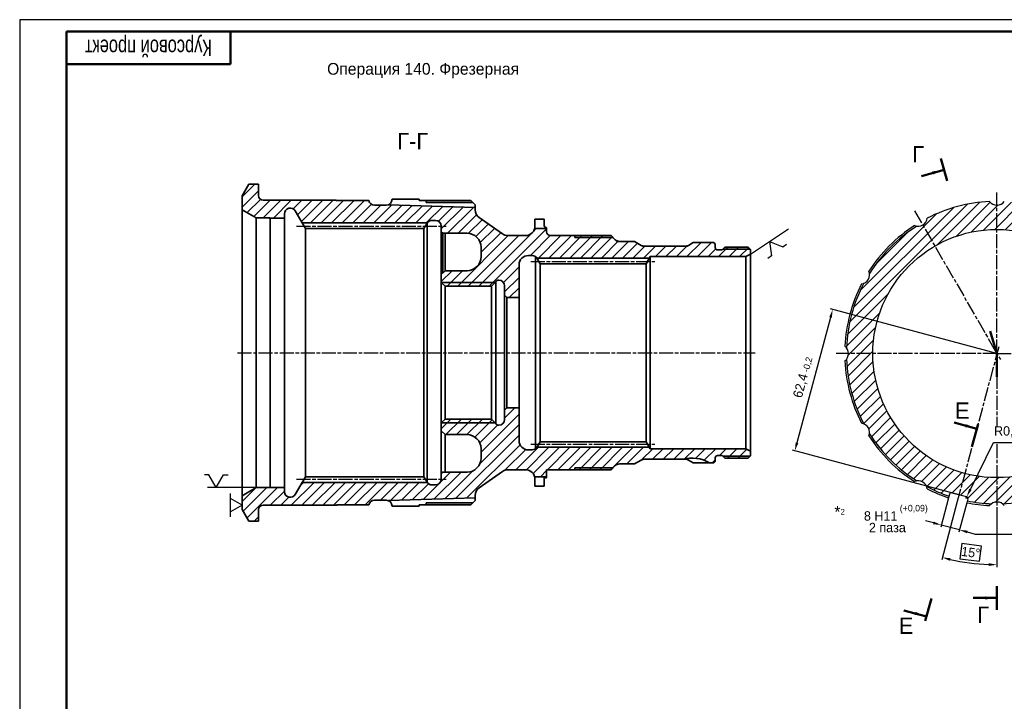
# Model space of a CAD drawing. Header units: millimetres. Extents: x 0 to 841, y 0 to 594.
# Tile 2 of 4: x 0 to 420, y 303 to 594. Entities that reach past the tile are written whole.
import ezdxf
from ezdxf.enums import TextEntityAlignment as Align

# ---------------------------------------------------------------- set-up
doc = ezdxf.new("R2010")
doc.units = ezdxf.units.MM
doc.linetypes.add('AM_ISO08W050', pattern=[18, 12, -1.5, 3, -1.5])
doc.linetypes.add('AM_ISO08W050x2', pattern=[9, 6, -0.75, 1.5, -0.75])
for name, color, linetype, lineweight in [('AM_10', 7, 'AM_ISO08W050', 50), ('AM_4', 3, 'Continuous', 25), ('AM_5', 3, 'Continuous', 25), ('AM_6', 2, 'Continuous', 35), ('AM_7', 4, 'AM_ISO08W050x2', 25), ('AM_8', 1, 'Continuous', 25), ('AM_BOR', 7, 'Continuous', 50)]:
    doc.layers.add(name, color=color, linetype=linetype, lineweight=lineweight)
doc.styles.add('ACISOTS', font='aaa.shx')
doc.styles.get("Standard").update_dxf_attribs({"font": 'aaa.shx'})
doc.dimstyles.new('AM_ISO', dxfattribs={"dimtxt": 4, "dimasz": 3.5, "dimexe": 1, "dimexo": 0, "dimgap": 1.25, "dimtad": 1, "dimzin": 9, "dimtxsty": 'Standard', "dimcen": 0, "dimclrd": 3, "dimclre": 3, "dimclrt": 7, "dimadec": 0, "dimazin": 3, "dimtp": 0.1, "dimtm": 0.1, "dimtfac": 0.71, "dimtmove": 0, "dimatfit": 2, "dimldrblk": 'Сварка пр', "dimfxl": 0, "dimlwd": -1, "dimlwe": -1, "dimarcsym": 0})
doc.dimstyles.new('AM_ISO$4', dxfattribs={"dimtxt": 4, "dimasz": 3.5, "dimexe": 1, "dimexo": 0, "dimgap": 1.25, "dimtad": 1, "dimtoh": 1, "dimzin": 9, "dimtxsty": 'Standard', "dimcen": 0, "dimclrd": 3, "dimclre": 3, "dimclrt": 7, "dimadec": 0, "dimazin": 3, "dimtp": 0.1, "dimtm": 0.1, "dimtfac": 0.71, "dimtmove": 0, "dimatfit": 2, "dimldrblk": 'Сварка пр', "dimfxl": 0, "dimlwd": -1, "dimlwe": -1, "dimarcsym": 0})

# ---------------------------------------------------------------- blocks, each defined once
blk = doc.blocks.new('центровка')
at = {"color": 7}
for p, q in [((5.41, 3.12), (5.41, 5)), ((0, 0), (5.41, 3.12)), ((0, 0), (5.41, -3.12)), ((5.41, -3.12), (5.41, -5))]:
    blk.add_line(p, q, dxfattribs=at)
blk = doc.blocks.new('опора')
for p, q in [((0, 0), (-2.89, -5)), ((0, 0), (2.89, -5)), ((5, -5), (-5, -5))]:
    blk.add_line(p, q)
blk = doc.blocks.new('*D17')
at = {"layer": 'AM_5', "color": 3}
for p, q in [((405.94, 393.42), (415.86, 413.48)), ((415.86, 413.48), (433.81, 413.48)), ((404.03, 389.57), (404.39, 390.28))]:
    blk.add_line(p, q, dxfattribs=at)
blk.add_solid([(405.42, 393.68), (406.46, 393.16), (404.39, 390.28)], dxfattribs=at)
at = {"layer": 'Defpoints', "color": 0}
for p in [(404.03, 389.57), (404.39, 390.28)]:
    blk.add_point(p, dxfattribs=at)
at = {"layer": 'AM_5', "color": 7, "insert": (425.46, 418.03), "char_height": 4, "attachment_point": 5}
blk.add_mtext('R0,8{}{\\A1;{\\H1.5x;}{\\H0.7x;\\C2;\\S^  -0,3;}}', dxfattribs=at)
blk = doc.blocks.new('Сварка пр')
blk.add_hatch(color=3).paths.add_polyline_path([(-1.2, 0), (-1.2, -0.2), (0, 0)])
at = {"color": 3}
blk.add_lwpolyline([(0, 0), (-1.2, 0), (-1.2, -0.2), (0, 0)], dxfattribs=at)
blk = doc.blocks.new('*D18')
at = {"layer": 'AM_5', "color": 3}
for p, q in [((396.65, 389.81), (393.28, 377.25)), ((404.37, 387.74), (401.01, 375.18)), ((390.16, 379.12), (386.78, 380.03)), ((401.27, 376.15), (393.54, 378.22)), ((404.65, 375.24), (408.03, 374.34))]:
    blk.add_line(p, q, dxfattribs=at)
for points in [[(390.31, 379.69), (390.01, 378.56), (393.54, 378.22)], [(404.8, 375.81), (404.5, 374.68), (401.27, 376.15)]]:
    blk.add_solid(points, dxfattribs=at)
at = {"layer": 'Defpoints', "color": 0}
for p in [(396.65, 389.81), (404.37, 387.74), (393.54, 378.22)]:
    blk.add_point(p, dxfattribs=at)
at = {"layer": 'AM_5', "color": 7, "insert": (374.14, 383.43), "char_height": 4, "attachment_point": 5}
blk.add_mtext('8{}{ H11{\\C2;\\H.7x;\\S (+0,09)^ ;}', dxfattribs=at)
blk = doc.blocks.new('*D19')
at = {"layer": 'AM_5', "color": 3}
for p, q in [((400.37, 388.27), (393.7, 363.37)), ((417.3, 382.72), (417.3, 360.27)), ((402.33, 370.27), (401.48, 363.83)), ((410.76, 369.17), (402.33, 370.27)), ((409.91, 362.72), (410.76, 369.17)), ((401.48, 363.83), (409.91, 362.72))]:
    blk.add_line(p, q, dxfattribs=at)
blk.add_arc((417.3, 451.44), 90.18, 257.224, 267.776, dxfattribs=at)
for points in [[(397.22, 362.93), (397.5, 364.06), (393.96, 364.34)], [(413.81, 361.92), (413.79, 360.75), (417.3, 361.27)]]:
    blk.add_solid(points, dxfattribs=at)
at = {"layer": 'Defpoints', "color": 0}
for p in [(418.08, 454.34), (417.3, 451.44), (400.37, 388.27), (417.3, 382.72), (401.64, 362.64)]:
    blk.add_point(p, dxfattribs=at)
at = {"layer": 'AM_5', "color": 7, "insert": (406.12, 366.5), "char_height": 4, "attachment_point": 5, "rotation": 352.5}
blk.add_mtext('15°', dxfattribs=at)
blk = doc.blocks.new('A1')
at = {"color": 7, "lineweight": 50}
blk.add_line((20, 5), (20, 589), dxfattribs=at)
blk.add_lwpolyline([(20, 5), (836, 5), (836, 589), (20, 589)], dxfattribs=at)
at = {"layer": 'AM_BOR', "color": 7, "lineweight": 50}
blk.add_line((90, 575), (90, 589), dxfattribs=at)
at = {"layer": 'AM_BOR', "color": 6, "lineweight": 25}
blk.add_lwpolyline([(0, 0), (841, 0), (841, 594), (0, 594)], close=True, dxfattribs=at)
at = {"layer": 'AM_BOR', "color": 7, "lineweight": 50}
blk.add_lwpolyline([(90, 575), (20, 575)], dxfattribs=at)
at = {"layer": 'AM_BOR', "color": 7, "lineweight": 70, "ltscale": 0.75, "width": 0.75}
blk.add_attdef('NUMB', text='', height=7, rotation=180, dxfattribs=at).set_placement((55, 582), align=Align.MIDDLE_CENTER)
blk = doc.blocks.new('*D32')
at = {"layer": 'AM_5', "color": 3}
for p, q in [((346.25, 466.86), (331.91, 413.34)), ((417.3, 451.44), (346.19, 470.49)), ((401.15, 391.17), (330.04, 410.22))]:
    blk.add_line(p, q, dxfattribs=at)
for points in [[(345.69, 467.01), (346.81, 466.7), (347.16, 470.24)], [(331.35, 413.49), (332.48, 413.19), (331.01, 409.96)]]:
    blk.add_solid(points, dxfattribs=at)
at = {"layer": 'Defpoints', "color": 0}
for p in [(417.3, 451.44), (331.01, 409.96), (401.15, 391.17)]:
    blk.add_point(p, dxfattribs=at)
at = {"layer": 'AM_5', "color": 7, "insert": (334.69, 441.28), "char_height": 4, "attachment_point": 5, "rotation": 75}
blk.add_mtext('62,4{}{\\A1;{\\H1.5x;}{\\H0.7x;\\C2;\\S^  -0,2;}}', dxfattribs=at)

msp = doc.modelspace()

# ---------------------------------------------------------------- hatches: boundary and pattern name
at = {"layer": 'AM_6'}
h = msp.add_hatch(dxfattribs=at)
h.set_pattern_fill('ANSI31', color=256, style=0)
h.set_pattern_definition([(45, (-680.4673, 52.7473), (-2.245064, 2.245064), [])])
h.paths.add_polyline_path([(204.5777, 420.8098, -0.25365337), (203.2575, 421.5737), (201.4221, 423.4091), (181.6221, 423.4091), (180.0221, 421.8091), (180.0221, 418.4091), (181.6221, 416.8091), (191.0221, 416.8091, -0.41421356), (197.0221, 410.8091), (197.0221, 406.8091, -0.41421356), (191.0221, 400.8091), (180.6221, 400.8091), (180.0221, 400.2091), (180.0221, 397.8091, -0.41421356), (177.5221, 395.3091), (176.1006, 395.3091, -0.24906942), (174.0293, 396.4091), (120.6365, 396.4091), (117.6872, 391.3008, -0.76732699), (113.0221, 392.5508), (113.0221, 394.3091), (107.0221, 394.3091, -0.11323701), (106.5862, 394.2091), (101.0221, 394.2091), (95.0221, 390.745), (95.0221, 384.8091), (97.9088, 379.8091), (102.0221, 379.8091), (102.0221, 384.7091, -0.41421356), (104.0221, 386.7091), (135.4923, 386.7091, -0.1460704), (136.0556, 386.8091), (149.0221, 386.8091, -0.35639396), (151.4716, 388.8091), (156.5221, 388.8091, -0.09735809), (157.4684, 388.6231), (194.5221, 389.8092), (194.5221, 390.8757, -0.24469844), (196.2278, 394.1523), (206.1297, 401.0858, -0.15391472), (208.424, 401.8091), (216.0221, 401.8091, -0.34199871), (219.8951, 398.8091), (225.0221, 398.8091), (225.0221, 401.8091), (252.5221, 401.8091), (254.2899, 403.5769, -0.19891237), (256.0576, 404.3091), (262.558, 404.3091), (265.442, 405.9742, -0.1316525), (266.692, 406.3091), (282.8688, 406.3091, 0.0599764), (283.4621, 406.3806, -0.19282111), (294.5054, 404.8091), (296.4221, 404.8091), (297.0221, 405.4091), (297.0221, 406.9091, -0.41421356), (298.0221, 407.9091), (299.6079, 407.9091, -0.19891237), (300.315, 407.6163), (301.1221, 406.8091), (311.0221, 406.8091), (312.0221, 407.8091), (312.0221, 409.7091), (310.1168, 410.8091), (269.2221, 410.8091), (268.8757, 411.4091), (220.8507, 411.4091, -0.24906942), (218.7795, 410.3091), (217.2221, 410.3091, -0.41421356), (213.2221, 414.3091), (213.2221, 428.3091), (208.0221, 428.3091), (207.0221, 427.3091), (207.0221, 423.3091, -0.40771907)])
h.paths.add_polyline_path([(206.1297, 502.5325), (196.2278, 509.4659, -0.24469844), (194.5221, 512.7426), (194.5221, 513.8091), (157.4684, 514.9952, -0.09735809), (156.5221, 514.8091), (151.4716, 514.8091, -0.35639396), (149.0221, 516.8091), (135.458, 516.8091, -0.11323701), (135.0221, 516.9091), (104.0221, 516.9091, -0.41421356), (102.0221, 518.9091), (102.0221, 523.8091), (97.9088, 523.8091), (95.0221, 518.8091), (95.0221, 512.8732), (101.0221, 509.4091), (106.5862, 509.4091, -0.11323701), (107.0221, 509.3091), (113.0221, 509.3091), (113.0221, 511.0675, -0.76732699), (117.6872, 512.3175), (120.6365, 507.2091), (174.0293, 507.2091, -0.24906942), (176.1006, 508.3091), (177.5221, 508.3091, -0.41421356), (180.0221, 505.8091), (180.0221, 503.4091), (180.6221, 502.8091), (191.0221, 502.8091, -0.41421356), (197.0221, 496.8091), (197.0221, 492.8091, -0.41421356), (191.0221, 486.8091), (181.6221, 486.8091), (180.0221, 485.2091), (180.0221, 481.8091), (181.6221, 480.2091), (201.4221, 480.2091), (203.2575, 482.0446, -0.25365337), (204.5777, 482.8085, -0.40771907), (207.0221, 480.3091), (207.0221, 476.3091), (208.0221, 475.3091), (213.2221, 475.3091), (213.2221, 489.3091, -0.41421356), (217.2221, 493.3091), (218.7795, 493.3091, -0.24906942), (220.8507, 492.2091), (268.8757, 492.2091), (269.2221, 492.8091), (310.1168, 492.8091), (312.0221, 493.9091), (312.0221, 495.8091), (311.0221, 496.8091), (301.1221, 496.8091), (300.315, 496.002, -0.19891237), (299.6079, 495.7091), (298.0221, 495.7091, -0.41421356), (297.0221, 496.7091), (297.0221, 498.2091), (296.4221, 498.8091), (287.6202, 498.8091), (285.6022, 497.6441, -0.1316525), (284.3522, 497.3091), (266.692, 497.3091, -0.1316525), (265.442, 497.6441), (262.558, 499.3091), (256.0576, 499.3091, -0.19891237), (254.2899, 500.0414), (252.5221, 501.8091), (225.0221, 501.8091), (225.0221, 504.8091), (219.8951, 504.8091, -0.34199871), (216.0221, 501.8091), (208.424, 501.8091, -0.15391472)])
at = {"layer": 'AM_8'}
h = msp.add_hatch(dxfattribs=at)
h.set_pattern_fill('ANSI31', color=256, style=0)
h.set_pattern_definition([(45, (-125.8832, 56.4864), (-2.245064, 2.245064), [])])
h.paths.add_polyline_path([(387.5592, 509.2378, -0.40635522), (383.1341, 505.8382, 0.11273476), (362.8966, 485.6602, -0.33950548), (360.4579, 481.444, 0.11252351), (353.0601, 453.8941, -0.3426326), (353.0601, 448.988, 0.11252351), (360.4579, 421.4381, -0.33950548), (362.8966, 417.2219, 0.11273476), (383.1341, 397.0439, -0.33088056), (387.2698, 394.6638, 0.04064467), (396.8491, 390.5708), (397.0793, 391.4298, -0.41421356), (398.0591, 391.9955), (404.241, 390.3391, -0.41421356), (404.8067, 389.3593), (404.5798, 388.5127, 0.04085271), (414.9795, 387.2992, -0.31888895), (419.6108, 387.3066, 0.11357296), (447.3997, 394.8139, -0.30662495), (451.2802, 397.0614, 0.11399094), (471.6763, 417.5196, -0.29745226), (473.8595, 421.3079, 0.11424135), (481.3367, 449.2759, -0.29404975), (481.3367, 453.6062, 0.11424135), (473.8595, 481.5742, -0.29745226), (471.6763, 485.3625, 0.11399094), (451.2802, 505.8207, -0.30662495), (447.3997, 508.0682, 0.04108587), (437.7339, 512.2453), (437.5214, 511.4523, -0.41421356), (436.5416, 510.8866), (430.3597, 512.543, -0.41421356), (429.794, 513.5228), (430.228, 515.1425, 0.03798512), (420.4422, 516.3651, -0.48517314), (414.1585, 516.3651, 0.10712944)])
h.paths.add_polyline_path([(470.3003, 451.4411, -1), (364.3003, 451.4411, -1)], flags=16)

# ---------------------------------------------------------------- linework, layer by layer
for p, q in [((397.0793, 391.4298), (396.6453, 389.8101)), ((398.0591, 391.9955), (404.241, 390.3391)), ((404.8067, 389.3593), (404.3727, 387.7396))]:
    msp.add_line(p, q)
msp.add_circle((417.3003, 451.4411), 53)
for centre, radius, start, end in [((417.3003, 451.4411), 65, 92.770513, 117.229487), ((417.3003, 518.8407), 4, 218.237168, 321.762832), ((383.6005, 509.8109), 4, 248.237168, 351.762832), ((417.3003, 451.4411), 65, 122.770513, 147.229487), ((417.1932, 451.4411), 64.18, 122.051506, 147.779781), ((358.9305, 485.1409), 4, 278.237168, 21.762832), ((417.3003, 451.4411), 65, 152.770513, 177.229487), ((417.1932, 451.4411), 64.18, 152.12905, 177.809517), ((349.9006, 451.4411), 4, 308.237168, 51.762832), ((417.3003, 451.4411), 65, 182.770513, 207.229487), ((417.1932, 451.4411), 64.18, 182.190483, 207.87095), ((358.9305, 417.7412), 4, 338.237168, 81.762832), ((417.3003, 451.4411), 65, 212.770513, 237.229487), ((417.1932, 451.4411), 64.18, 212.220219, 237.948494), ((383.6005, 393.0712), 4, 8.237168, 111.762832), ((417.1932, 451.4411), 64.18, 242.209322, 251.519269), ((417.3003, 451.4411), 65, 242.770513, 251.471877), ((397.852, 391.2228), 0.8, 75, 165), ((417.1932, 451.4411), 64.18, 272.158741, 298.076691), ((404.0339, 389.5663), 0.8, 345, 75), ((417.3003, 451.4411), 65, 258.528123, 267.229487), ((417.1932, 451.4411), 64.18, 258.665796, 268.023345), ((417.3003, 384.0414), 4, 38.237168, 141.762832)]:
    msp.add_arc(centre, radius, start, end)
at = {"layer": 'AM_10', "color": 7}
for p, q in [((393.3358, 534.7437), (396.0891, 525.1302)), ((394.7125, 529.937), (385.099, 527.1837)), ((417.1932, 451.4411), (414.44, 461.0546)), ((417.1932, 451.4411), (417.1932, 441.4411)), ((408.7046, 419.3613), (399.0453, 421.9495)), ((409.2252, 421.3042), (406.637, 411.6449)), ((417.1932, 342.07), (417.1932, 352.07)), ((386.7011, 337.2431), (389.2893, 346.9024)), ((417.1932, 347.07), (407.1932, 347.07)), ((387.2217, 339.186), (377.5624, 341.7742))]:
    msp.add_line(p, q, dxfattribs=at)
at = {"layer": 'AM_10', "color": 7, "extrusion": (6.7433e-18, -2.35455e-17, -1)}
msp.add_trace([(-389.7245, 529.1932), (-390.0869, 527.9275), (-394.7125, 529.937)], dxfattribs=at)
at = {"layer": 'AM_10', "color": 7, "extrusion": (-6.33903e-18, -2.36576e-17, -1)}
msp.add_trace([(-404.0453, 421.2912), (-403.7046, 420.0196), (-408.7046, 419.3613)], dxfattribs=at)
at = {"layer": 'AM_10', "color": 7}
for points in [[(412.1932, 346.4117), (412.1932, 347.7283), (417.1932, 347.07)], [(382.2217, 339.8442), (382.5624, 341.1159), (387.2217, 339.186)]]:
    msp.add_trace(points, dxfattribs=at)
at = {"layer": 'AM_4'}
msp.add_line((312.0221, 493.9091), (328.2869, 504.7467), dxfattribs=at)
at = {"layer": 'AM_5'}
for p, q in [((101.0221, 394.2091), (80.165, 394.2091)), ((408.0283, 374.3368), (433.6932, 374.3368))]:
    msp.add_line(p, q, dxfattribs=at)
at = {"layer": 'AM_6'}
for p, q in [((97.9088, 523.8091), (95.0221, 518.8091)), ((97.9088, 523.8091), (102.0221, 523.8091)), ((102.0221, 523.8091), (102.0221, 518.9091)), ((95.0221, 518.8091), (95.0221, 384.8091)), ((159.0221, 517.3091), (159.0221, 517.4091)), ((159.0221, 517.4091), (170.5221, 517.4091)), ((170.5221, 517.4091), (170.5216, 516.8065)), ((104.0221, 516.9091), (135.0221, 516.9091)), ((135.458, 516.8091), (149.0221, 516.8091)), ((156.5221, 514.8091), (151.4716, 514.8091)), ((157.4684, 514.9952), (194.5221, 513.8091)), ((170.5216, 516.8065), (192.6221, 516.8089)), ((173.5221, 516.8068), (173.5221, 515.9868)), ((173.5221, 515.9868), (193.4443, 515.9868)), ((192.6221, 516.8089), (194.5221, 514.9091)), ((194.5221, 514.9091), (194.5221, 512.7426)), ((95.0221, 512.8732), (101.0221, 509.4091)), ((101.0221, 509.4091), (106.5862, 509.4091)), ((101.0221, 509.4091), (101.0221, 394.2091)), ((106.458, 509.3091), (113.0221, 509.3091)), ((107.0221, 509.3091), (107.0221, 395.2091)), ((113.0221, 511.0675), (113.0221, 392.5508)), ((122.0221, 504.8091), (117.6872, 512.3175)), ((196.2278, 509.4659), (206.1297, 502.5325)), ((220.0221, 508.8091), (220.0221, 505.8091)), ((220.0221, 508.8091), (224.0221, 508.8091)), ((224.0221, 508.8091), (224.0221, 505.9091)), ((120.6365, 507.2091), (174.0293, 507.2091)), ((122.0221, 504.8091), (172.6365, 504.8091)), ((122.0221, 504.8091), (122.0221, 398.8091)), ((173.9355, 507.0591), (172.6365, 504.8091)), ((172.6365, 504.8091), (172.6365, 398.8091)), ((174.0221, 507.1984), (174.0221, 396.4199)), ((177.5221, 508.3091), (176.1006, 508.3091)), ((180.0221, 505.8091), (180.0221, 397.8091)), ((219.8951, 504.8091), (225.0221, 504.8091)), ((224.6221, 505.3091), (225.0221, 505.3091)), ((225.0221, 505.3091), (225.0221, 503.4091)), ((180.0221, 503.4091), (180.6221, 502.8091)), ((180.6221, 502.8091), (191.0221, 502.8091)), ((180.6221, 502.8091), (180.6221, 485.8091)), ((181.6221, 486.8091), (181.6221, 502.8091)), ((208.424, 501.8091), (216.0221, 501.8091)), ((226.6221, 501.8091), (252.5221, 501.8091)), ((237.0221, 501.8091), (237.0221, 500.9891)), ((237.0221, 500.9891), (253.3421, 500.9891)), ((252.5221, 501.8091), (254.2899, 500.0414)), ((197.0221, 496.8091), (197.0221, 492.8091)), ((254.2899, 500.0414), (255.0221, 499.3091)), ((255.0221, 499.3091), (256.0576, 499.3091)), ((256.0576, 499.3091), (262.558, 499.3091)), ((265.442, 497.6441), (262.558, 499.3091)), ((266.0221, 497.3091), (265.442, 497.6441)), ((266.0221, 497.3091), (266.692, 497.3091)), ((266.692, 497.3091), (284.3522, 497.3091)), ((284.3522, 497.3091), (285.0221, 497.3091)), ((285.0221, 497.3091), (285.6022, 497.6441)), ((285.6022, 497.6441), (287.6202, 498.8091)), ((287.6202, 498.8091), (296.4221, 498.8091)), ((296.4221, 498.8091), (297.0221, 498.2091)), ((297.0221, 498.2091), (297.0221, 496.7091)), ((301.1221, 496.8091), (300.315, 496.002)), ((301.1221, 496.8091), (311.0221, 496.8091)), ((311.0221, 496.8091), (312.0221, 495.8091)), ((217.2221, 493.3091), (218.7795, 493.3091)), ((220.2229, 492.8504), (220.2229, 410.7679)), ((220.858, 492.2091), (268.8757, 492.2091)), ((220.9446, 492.0591), (222.2436, 489.8091)), ((269.2221, 492.8091), (267.49, 489.8091)), ((269.2221, 492.8091), (310.1168, 492.8091)), ((269.2221, 492.8091), (269.2221, 410.8091)), ((298.0221, 495.7091), (299.6079, 495.7091)), ((300.3019, 495.9891), (311.8421, 495.9891)), ((310.1168, 492.8091), (312.0221, 493.9091)), ((310.1168, 492.8091), (310.1168, 410.8091)), ((312.0221, 495.8091), (312.0221, 407.8091)), ((213.2221, 489.3091), (213.2221, 414.3091)), ((222.2436, 489.8091), (267.49, 489.8091)), ((222.2436, 489.8091), (222.2436, 413.8091)), ((267.49, 489.8091), (267.49, 413.8091)), ((181.6221, 486.8091), (180.0221, 485.2091)), ((181.6221, 486.8091), (191.0221, 486.8091)), ((180.0221, 481.8091), (181.6221, 480.2091)), ((180.0221, 481.8091), (203.0221, 481.8091)), ((181.6221, 480.2091), (201.4221, 480.2091)), ((181.6221, 480.2091), (181.6221, 423.4091)), ((203.2575, 482.0446), (201.4221, 480.2091)), ((201.4221, 480.2091), (201.4221, 423.4091)), ((203.2575, 482.0446), (203.2575, 421.5737)), ((207.0221, 480.3091), (207.0221, 423.3091)), ((207.0221, 476.3091), (208.0221, 475.3091)), ((208.0221, 475.3091), (213.2221, 475.3091)), ((208.0221, 475.3091), (208.0221, 428.3091)), ((207.0221, 427.3091), (208.0221, 428.3091)), ((208.0221, 428.3091), (213.2221, 428.3091)), ((180.0221, 421.8091), (181.6221, 423.4091)), ((180.0221, 421.8091), (203.0221, 421.8091)), ((181.6221, 423.4091), (201.4221, 423.4091)), ((203.2575, 421.5737), (201.4221, 423.4091)), ((181.6221, 416.8091), (180.0221, 418.4091)), ((181.6221, 416.8091), (191.0221, 416.8091)), ((181.6221, 416.8091), (181.6221, 400.8091)), ((220.9446, 411.5591), (222.2436, 413.8091)), ((222.2436, 413.8091), (267.49, 413.8091)), ((269.2221, 410.8091), (267.49, 413.8091)), ((197.0221, 406.8091), (197.0221, 410.8091)), ((217.2221, 410.3091), (218.7795, 410.3091)), ((220.858, 411.4091), (268.8757, 411.4091)), ((269.2221, 410.8091), (310.1168, 410.8091)), ((298.0221, 407.9091), (299.6079, 407.9091)), ((310.1168, 410.8091), (312.0221, 409.7091)), ((256.0576, 404.3091), (262.558, 404.3091)), ((265.442, 405.9742), (262.558, 404.3091)), ((266.0221, 406.3091), (265.442, 405.9742)), ((266.0221, 406.3091), (266.692, 406.3091)), ((266.692, 406.3091), (284.3522, 406.3091)), ((284.3522, 406.3091), (285.0221, 406.3091)), ((285.0221, 406.3091), (285.6022, 405.9742)), ((285.6022, 405.9742), (287.6202, 404.8091)), ((287.6202, 404.8091), (296.4221, 404.8091)), ((296.4221, 404.8091), (297.0221, 405.4091)), ((297.0221, 405.4091), (297.0221, 406.9091)), ((300.3019, 407.6291), (311.8421, 407.6291)), ((301.1221, 406.8091), (300.315, 407.6163)), ((301.1221, 406.8091), (311.0221, 406.8091)), ((311.0221, 406.8091), (312.0221, 407.8091)), ((180.0221, 400.2091), (180.6221, 400.8091)), ((180.0221, 400.2091), (180.6221, 400.8091)), ((180.6221, 400.8091), (191.0221, 400.8091)), ((196.2278, 394.1523), (206.1297, 401.0858)), ((208.424, 401.8091), (216.0221, 401.8091)), ((225.0221, 398.3091), (225.0221, 401.8091)), ((225.0221, 401.8091), (252.5221, 401.8091)), ((237.0221, 401.8091), (237.0221, 402.6291)), ((237.0221, 402.6291), (253.3421, 402.6291)), ((252.5221, 401.8091), (254.2899, 403.5769)), ((122.0221, 398.8091), (117.6872, 391.3008)), ((120.6365, 396.4091), (174.0293, 396.4091)), ((122.0221, 398.8091), (172.6365, 398.8091)), ((122.0221, 398.8091), (172.6365, 398.8091)), ((122.0221, 396.4091), (172.6365, 396.4091)), ((173.9355, 396.5591), (172.6365, 398.8091)), ((177.5221, 395.3091), (176.1006, 395.3091)), ((219.8951, 398.8091), (225.0221, 398.8091)), ((220.0221, 394.8091), (220.0221, 397.8091)), ((224.0221, 398.3091), (225.0221, 398.3091)), ((224.0221, 394.8091), (224.0221, 398.3091)), ((95.0221, 390.745), (101.0221, 394.2091)), ((101.0221, 394.2091), (106.5862, 394.2091)), ((106.458, 394.3091), (113.0221, 394.3091)), ((107.0221, 395.2091), (107.0221, 394.3091)), ((220.0221, 394.8091), (224.0221, 394.8091)), ((135.458, 386.8091), (149.0221, 386.8091)), ((156.5221, 388.8091), (151.4716, 388.8091)), ((157.4429, 388.6223), (194.5221, 389.8092)), ((170.5216, 386.8118), (192.6221, 386.8094)), ((170.5221, 386.2091), (170.5216, 386.8118)), ((173.5218, 387.6315), (193.4421, 387.6293)), ((173.5218, 386.8115), (173.5218, 387.6315)), ((192.6221, 386.8094), (194.5221, 388.7091)), ((194.5221, 388.7091), (194.5221, 390.8757)), ((97.9088, 379.8091), (95.0221, 384.8091)), ((102.0221, 379.8091), (102.0221, 384.7091)), ((104.0221, 386.7091), (135.4923, 386.7091)), ((159.0221, 386.3091), (159.0221, 386.2091)), ((159.0222, 386.2091), (170.5221, 386.2091)), ((97.9088, 379.8091), (102.0221, 379.8091))]:
    msp.add_line(p, q, dxfattribs=at)
for centre, radius, start, end in [((104.0221, 518.9091), 2, 180, 270), ((156.5221, 517.3091), 2.5, 270, 0), ((115.5221, 511.0675), 2.5, 30, 180), ((135.458, 517.8091), 1, 244.158067, 270), ((151.4716, 517.3091), 2.5, 191.536959, 270), ((106.5862, 508.4091), 1, 64.158067, 90), ((198.5221, 512.7426), 4, 180, 235), ((176.1006, 505.8091), 2.5, 90, 150), ((177.5221, 505.8091), 2.5, 0, 90), ((216.0221, 505.8091), 4, 270, 0), ((224.6221, 505.9091), 0.6, 180, 270), ((191.0221, 496.8091), 6, 0, 90), ((208.424, 505.8091), 4, 235, 270), ((226.6221, 503.4091), 1.6, 180, 270), ((256.0576, 501.8091), 2.5, 225, 270), ((266.692, 499.8091), 2.5, 240, 270), ((284.3522, 499.8091), 2.5, 270, 300), ((298.0221, 496.7091), 1, 180, 270), ((191.0221, 492.8091), 6, 270, 0), ((217.2221, 489.3091), 4, 90, 180), ((218.7795, 490.8091), 2.5, 30, 90), ((299.6079, 496.7091), 1, 270, 315), ((204.6221, 481.2091), 1.6, 91.591723, 148.524055), ((204.5221, 480.3091), 2.5, 0, 88.726636), ((204.6221, 422.4091), 1.6, 211.475945, 268.408277), ((204.5221, 423.3091), 2.5, 271.273364, 0), ((191.0221, 410.8091), 6, 0, 90), ((217.2221, 414.3091), 4, 180, 270), ((218.7795, 412.8091), 2.5, 270, 330), ((298.0221, 406.9091), 1, 90, 180), ((299.6079, 406.9091), 1, 45, 90), ((191.0221, 406.8091), 6, 270, 0), ((256.0576, 401.8091), 2.5, 90, 135), ((266.692, 403.8091), 2.5, 90, 120), ((282.8688, 408.8091), 2.5, 270, 283.729133), ((287.0221, 391.8091), 15, 60.073565, 104.835112), ((284.3522, 403.8091), 2.5, 60, 90), ((208.424, 397.8091), 4, 90, 125), ((216.0221, 397.8091), 4, 0, 90), ((176.1006, 397.8091), 2.5, 210, 270), ((177.5221, 397.8091), 2.5, 270, 0), ((106.5862, 395.2091), 1, 270, 295.841933), ((115.5221, 392.5508), 2.5, 180, 330), ((198.5221, 390.8757), 4, 125, 180), ((135.9414, 385.8157), 1, 90, 116.688031), ((151.4716, 386.3091), 2.5, 90, 168.463041), ((156.5221, 386.3091), 2.5, 0, 90), ((104.0221, 384.7091), 2, 90, 180)]:
    msp.add_arc(centre, radius, start, end, dxfattribs=at)
at = {"layer": 'AM_7'}
for p, q in [((417.3003, 451.4411), (417.3003, 520.1631)), ((382.1005, 512.409), (418.8003, 448.843)), ((118.1547, 505.8091), (182.1206, 505.8091)), ((218.2229, 490.8091), (271.2221, 490.8091)), ((418.0768, 454.3388), (400.3736, 388.2695)), ((93.0221, 451.8091), (314.0221, 451.8091)), ((417.3003, 451.4411), (348.5783, 451.4411)), ((417.3003, 451.4411), (417.3003, 420.2251)), ((417.3003, 451.4411), (486.0224, 451.4411)), ((218.2229, 412.8091), (271.2221, 412.8091)), ((417.3003, 412.8091), (417.3003, 382.719)), ((118.1547, 397.8091), (182.1206, 397.8091))]:
    msp.add_line(p, q, dxfattribs=at)

# ---------------------------------------------------------------- block references
at = {"lineweight": 0}
msp.add_blockref('A1', (0, 0), dxfattribs=at).add_auto_attribs({'NUMB': 'Курсовой проект'})
for name, p, rotation in [('центровка', (320.1545, 499.3279), 307.726770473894), ('центровка', (83.9553, 394.2091), 90), ('опора', (95.0221, 386.669), 270)]:
    msp.add_blockref(name, p, dxfattribs=dict(at, rotation=rotation))

# ---------------------------------------------------------------- texts
at = {"color": 7, "style": 'ACISOTS'}
for s, p in [('Г-Г', (161.1963, 538.6181)), ('Г', (381.1125, 533.0146)), ('Г', (408.815, 336.401))]:
    msp.add_text(s, height=7, dxfattribs=at).set_placement(p)
at = {"layer": 'AM_10', "color": 7, "char_height": 7, "attachment_point": 5, "style": 'ACISOTS'}
for insert in [(402.4928, 427.0633), (378.4777, 335.2135)]:
    msp.add_mtext('Е', dxfattribs=dict(at, insert=insert))
at = {"layer": 'AM_6', "color": 7, "lineweight": 50}
for s, height, p in [('Операция 140. Фрезерная', 5, (131.2823, 570.5115)), ('2 паза', 4, (362.6382, 375.1446))]:
    msp.add_text(s, height=height, dxfattribs=at).set_placement(p)
at = {"layer": 'AM_6', "color": 7, "lineweight": 50, "insert": (347.8867, 386.334), "char_height": 5, "width": 5.569952, "attachment_point": 1}
msp.add_mtext('*{\\A1;\\H.5x;2} ', dxfattribs=at)

# ---------------------------------------------------------------- dimensions: what is measured, and where the dimension line sits
at = {"layer": 'AM_5'}
for p1, p2, distance, text, override, picture, middle in [((417.3003, 451.4411), (401.15, 391.1673), -72.6176, '<>{}{\\A1;{\\H1.5x;}{\\H0.7x;\\C2;\\S^  -0,2;}}', {"dimtp": 0, "dimtm": 0.2}, '*D32', (334.687, 441.2766)), ((404.3727, 387.7396), (396.6453, 389.8101), 12, '<>{}{ H11{\\C2;\\H.7x;\\S (+0,09)^ ;}', {"dimtoh": 1, "dimtp": 0.1, "dimtm": 0.1, "dimtdec": 3}, '*D18', (374.142, 383.4281))]:
    dim = msp.add_aligned_dim(p1=p1, p2=p2, distance=distance, text=text, dimstyle='AM_ISO', override=override, dxfattribs=at)
    dim.commit()
    dim.dimension.update_dxf_attribs({"geometry": picture, "text_midpoint": middle})
dim = msp.add_angular_dim_2l(base=(401.6414, 362.6351), line1=((418.0768, 454.3388), (400.3736, 388.2695)), line2=((417.3003, 451.4411), (417.3003, 382.719)), dimstyle='AM_ISO', override={"dimgap": -1.25}, dxfattribs=at)
dim.commit()
dim.dimension.update_dxf_attribs({"geometry": '*D19', "text_midpoint": (406.1174, 366.498)})
dim = msp.add_radius_dim(center=(404.0339, 389.5663), mpoint=(404.3885, 390.2835), text='<>{}{\\A1;{\\H1.5x;}{\\H0.7x;\\C2;\\S^  -0,3;}}', dimstyle='AM_ISO$4', override={"dimtp": 0, "dimtm": 0.3}, dxfattribs=at)
dim.commit()
dim.dimension.update_dxf_attribs({"geometry": '*D17', "text_midpoint": (425.4582, 413.4821), "dimtype": 164})

doc.saveas('drawing.dxf')
